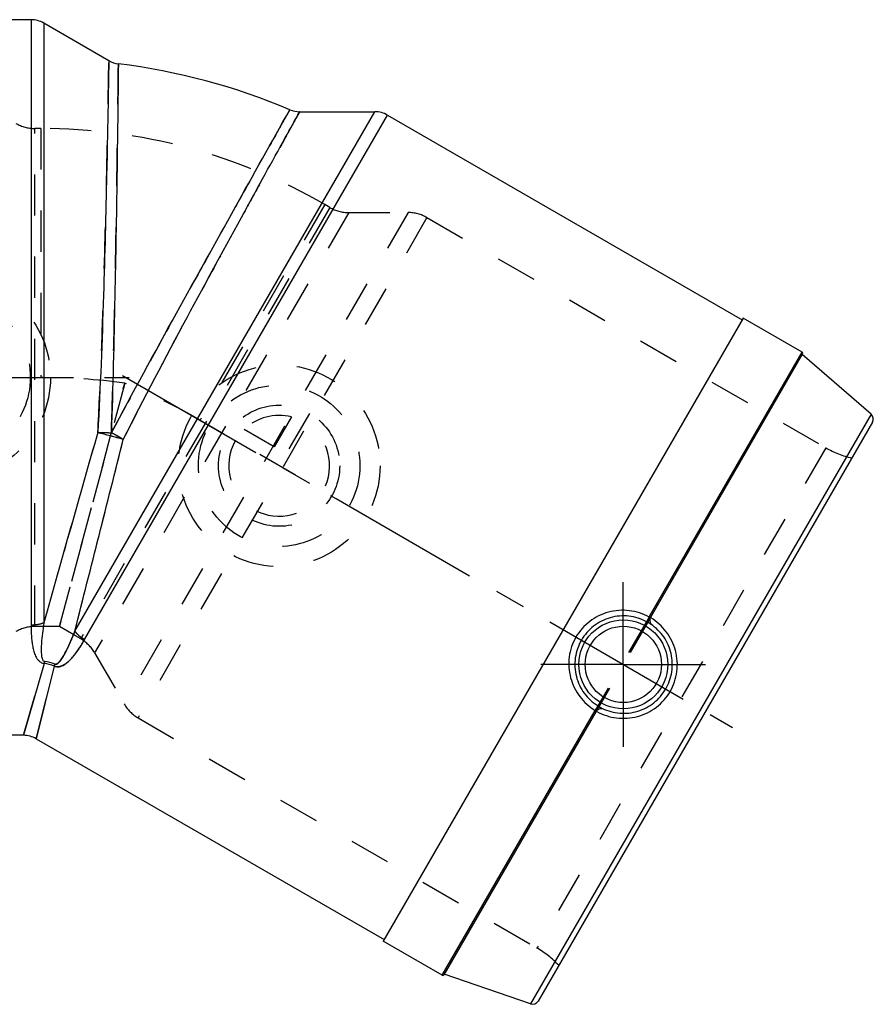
# Model space of a CAD drawing. Header units: millimetres. Extents: x 383 to 612, y 422 to 578.
# Tile 2 of 2: x 477 to 612, y 422 to 578. Entities that reach past the tile are written whole.
import ezdxf

# ---------------------------------------------------------------- set-up
doc = ezdxf.new("R2010")
doc.units = ezdxf.units.MM
doc.header["$LTSCALE"] = 65.185185
doc.linetypes.add('CENTER', pattern=[0.6, 0.375, -0.075, 0.075, -0.075])
doc.linetypes.add('HIDDEN', pattern=[0.2, 0.1, -0.1])
for name, color, linetype in [('ACHSEN_1', 7, 'CONTINUOUS'), ('ACHSEN_S', 7, 'CONTINUOUS'), ('FLAECHEN', 7, 'CONTINUOUS'), ('KOERPER', 7, 'CONTINUOUS'), ('KONST.EL_MIT_GEO', 7, 'CONTINUOUS'), ('KURVEN', 7, 'CONTINUOUS')]:
    doc.layers.add(name, color=color, linetype=linetype)

msp = doc.modelspace()

# ---------------------------------------------------------------- linework, layer by layer
at = {"layer": 'ACHSEN_1', "color": 2, "linetype": 'CENTER'}
msp.add_line((382.78, 521.18), (494.28, 521.18), dxfattribs=at)
at = {"layer": 'ACHSEN_S', "color": 2, "linetype": 'CENTER'}
msp.add_line((493.19, 521.52), (589.91, 465.68), dxfattribs=at)
at = {"layer": 'FLAECHEN', "color": 8, "linetype": 'HIDDEN'}
for p, q in [((493.55, 520.3), (483.2, 481.68)), ((483.2, 481.68), (493.55, 520.3)), ((480.25, 481.68), (479.3, 481.68)), ((486.57, 479.73), (485.75, 480.21))]:
    msp.add_line(p, q, dxfattribs=at)
at = {"layer": 'KOERPER', "color": 7, "linetype": 'Continuous'}
for p, q in [((478.71, 577.93), (413.78, 577.93)), ((491.03, 571.43), (480.71, 577.39)), ((521.29, 563.33), (533.21, 563.33)), ((535.21, 562.79), (591.44, 530.33)), ((591.59, 530.59), (534.54, 431.77)), ((600.94, 525.19), (591.59, 530.59)), ((477.52, 464.43), (413.78, 464.43)), ((479.49, 463.9), (534.69, 432.03)), ((543.89, 426.37), (534.54, 431.77))]:
    msp.add_line(p, q, dxfattribs=at)
at = {"layer": 'KOERPER', "color": 8, "linetype": 'HIDDEN'}
for p, q in [((480.25, 560.68), (479.3, 560.68)), ((526.07, 548.15), (525.25, 548.62)), ((483.2, 481.68), (480.25, 481.68)), ((485.75, 480.21), (483.2, 481.68))]:
    msp.add_line(p, q, dxfattribs=at)
at = {"layer": 'KOERPER', "color": 2, "linetype": 'CENTER'}
for q in [(572.59, 488.73), (559.54, 475.68), (585.64, 475.68), (572.59, 462.63)]:
    msp.add_line((572.59, 475.68), q, dxfattribs=at)
at = {"layer": 'KOERPER', "color": 7, "linetype": 'Continuous'}
msp.add_arc((480.25, 470.68), 101, 66.9915, 83.0085, dxfattribs=at)
at = {"layer": 'KOERPER', "color": 8, "linetype": 'HIDDEN'}
msp.add_arc((480.25, 470.68), 90, 60, 90, dxfattribs=at)
at = {"layer": 'KONST.EL_MIT_GEO', "color": 7, "linetype": 'Continuous'}
for p, q in [((478.71, 577.93), (478.71, 481.89)), ((480.71, 577.39), (480.71, 482.26)), ((485.64, 480.94), (533.21, 563.33)), ((487.19, 479.61), (535.21, 562.79)), ((600.94, 525.19), (591.59, 530.59)), ((576.69, 483.19), (600.94, 525.19)), ((601.01, 524.91), (576.94, 483.22)), ((611.87, 515.34), (600.96, 524.83)), ((611.87, 515.34), (557.88, 421.83)), ((612.08, 514.09), (559.07, 422.27)), ((576.69, 483.19), (576.64, 483.09)), ((480.78, 475.84), (477.5, 464.43)), ((482.37, 475.41), (479.5, 463.9)), ((568.14, 468.37), (568.27, 468.58)), ((543.89, 426.37), (568.14, 468.37)), ((568.23, 468.14), (544.16, 426.45)), ((543.89, 426.37), (534.54, 431.77)), ((557.88, 421.83), (544.21, 426.53))]:
    msp.add_line(p, q, dxfattribs=at)
at = {"layer": 'KONST.EL_MIT_GEO', "color": 8, "linetype": 'HIDDEN'}
for p, q in [((479.3, 481.68), (479.3, 560.68)), ((480.25, 560.68), (480.25, 521.18)), ((526.07, 548.15), (486.57, 479.73)), ((525.25, 548.62), (505.5, 514.41)), ((529.07, 547.34), (488.77, 477.53)), ((538.46, 547.34), (493.46, 469.41)), ((529.07, 547.34), (538.46, 547.34)), ((541.46, 546.54), (495.66, 467.21)), ((541.46, 546.54), (604.7, 510.03)), ((604.7, 510.03), (558.9, 430.7)), ((576.69, 483.19), (568.14, 468.37)), ((576.94, 483.22), (568.23, 468.14)), ((480.25, 481.68), (479.3, 481.68)), ((486.57, 479.73), (485.75, 480.21)), ((488.77, 477.53), (493.46, 469.41)), ((477.5, 464.43), (480.78, 475.84)), ((479.5, 463.89), (482.37, 475.41)), ((495.66, 467.21), (558.9, 430.7))]:
    msp.add_line(p, q, dxfattribs=at)
at = {"layer": 'KONST.EL_MIT_GEO', "color": 7, "linetype": 'Continuous'}
for radius in [7.05, 6.05]:
    msp.add_circle((572.59, 475.68), radius, dxfattribs=at)
for centre, radius, start, end in [((478.71, 573.93), 4, 60, 90), ((493.03, 574.9), 4, 240, 263.0085), ((521.29, 567.33), 4, 246.9915, 270), ((533.21, 559.33), 4, 60, 90), ((600.84, 525.01), 0.2, 330, 60), ((611.22, 514.59), 1, 330, 49), ((11864.88, -2734.53), 11829.93, 164.069494, 164.221475), ((430.4, 284.65), 235.28, 74.4923, 75.5077), ((-10980.81, 3386.97), 11828.97, 345.778521, 345.930513), ((577.81, 482.72), 0.997, 150.0152, 173.2993), ((577.85, 482.71), 1.04, 158.2829, 172.8525), ((577.83, 482.72), 1.01, 149.9998, 158.2167), ((572.4, 475.56), 8.76, 58.7112, 59.2463), ((480.13, 470.24), 5.63, 66.5466, 83.4508), ((480.38, 471.18), 4.99, 65.447, 84.5484), ((569.1, 467.64), 0.997, 126.7007, 149.991), ((569.11, 467.62), 1.01, 141.783, 150.0003), ((569.13, 467.61), 1.04, 127.1476, 141.7167), ((572.59, 475.89), 8.76, 240.7519, 241.2867), ((477.5, 460.43), 4, 60, 90), ((543.99, 426.55), 0.2, 240, 330), ((558.21, 422.77), 1, 251, 330)]:
    msp.add_arc(centre, radius, start, end, dxfattribs=at)
at = {"layer": 'KONST.EL_MIT_GEO', "color": 8, "linetype": 'HIDDEN'}
for centre, radius, start, end in [((479.3, 566.68), 6, 240, 270), ((529.07, 553.34), 6, 240, 270), ((538.46, 541.34), 6, 60, 90), ((480.19, 419.08), 102.1, 82.485, 89.9685), ((480.21, 419.19), 101.99, 82.4881, 89.9796), ((454.54, 426.07), 101.99, 60.0204, 67.5119), ((11322.34, -2580.45), 11265.93, 164.06569, 164.225279), ((430.37, 284.53), 235.4, 74.4926, 75.5074), ((-10433.83, 3249.12), 11264.89, 345.774716, 345.934319), ((612.2, 523.02), 15, 240, 256.9289), ((479.3, 475.68), 6, 90, 120), ((483.57, 474.53), 6, 30, 60), ((498.66, 472.41), 6, 210, 240), ((551.4, 417.71), 15, 43.0711, 60)]:
    msp.add_arc(centre, radius, start, end, dxfattribs=at)
for points, knots in [([(489.28, 512.44), (489.48, 516.1), (489.81, 523.36), (490.19, 534.02), (490.47, 544.05), (490.66, 551.81), (490.77, 557.36), (490.84, 560.9), (490.9, 563.98), (490.95, 566.55), (490.98, 568.36), (491, 569.53), (491.01, 570.2), (491.02, 570.71), (491.02, 571.09), (491.03, 571.31), (491.03, 571.41), (491.03, 571.43)], [0, 0, 0, 0, 0.186113, 0.369586, 0.54225, 0.696188, 0.76385, 0.824216, 0.87657, 0.920287, 0.954845, 0.968555, 0.97983, 0.988634, 0.994942, 0.998734, 1, 1, 1, 1]), ([(491.43, 512.42), (491.55, 516.04), (491.75, 523.24), (491.99, 533.82), (492.17, 543.76), (492.31, 552.63), (492.4, 559.16), (492.46, 563.53), (492.49, 566.08), (492.51, 568.1), (492.53, 569.55), (492.54, 570.44), (492.54, 570.83), (492.54, 570.93)], [0, 0, 0, 0, 0.185971, 0.369374, 0.542034, 0.696014, 0.824102, 0.876486, 0.920231, 0.954813, 0.979815, 0.994939, 1, 1, 1, 1]), ([(519.73, 563.64), (519.68, 563.56), (519.48, 563.22), (519.05, 562.45), (518.34, 561.18), (516.85, 558.53), (514.38, 554.12), (510.78, 547.68), (506.47, 539.93), (501.65, 531.23), (496.57, 521.95), (493.15, 515.61), (491.43, 512.42)], [0, 0, 0, 0, 0.005061, 0.020185, 0.045187, 0.079769, 0.175898, 0.303986, 0.457966, 0.630626, 0.814029, 1, 1, 1, 1]), ([(521.29, 563.33), (521.28, 563.3), (521.23, 563.22), (521.12, 563.02), (520.94, 562.7), (520.56, 562.01), (519.91, 560.83), (518.92, 559.05), (517.68, 556.81), (516.19, 554.11), (514.47, 551), (511.8, 546.14), (508.08, 539.34), (503.31, 530.51), (498.31, 521.09), (494.96, 514.63), (493.31, 511.36)], [0, 0, 0, 0, 0.001266, 0.005058, 0.011366, 0.02017, 0.045155, 0.079713, 0.12343, 0.175784, 0.23615, 0.303812, 0.45775, 0.630414, 0.813887, 1, 1, 1, 1]), ([(489.28, 512.44), (489.45, 512.45), (490.17, 512.46), (490.88, 512.44), (491.43, 512.41)], [0, 0, 0, 0, 0.234312, 1, 1, 1, 1]), ([(493.31, 511.36), (493.16, 511.45), (492.87, 511.63), (492.41, 511.89), (491.93, 512.16), (491.6, 512.33), (491.43, 512.41)], [0, 0, 0, 0, 0.234242, 0.482291, 0.739216, 1, 1, 1, 1]), ([(480.71, 482.26), (480.56, 482.2), (479.91, 481.98), (479.22, 481.89), (478.71, 481.89)], [0, 0, 0, 0, 0.242918, 1, 1, 1, 1]), ([(487.19, 479.61), (486.9, 479.12), (486.46, 478.39), (485.81, 477.47), (485.3, 476.83), (484.76, 476.24), (484.24, 475.8), (483.78, 475.51), (483.37, 475.34), (482.89, 475.26), (482.54, 475.33), (482.37, 475.41)], [0, 0, 0, 0, 0.251324, 0.373134, 0.492598, 0.610247, 0.727539, 0.787386, 0.84986, 0.918695, 1, 1, 1, 1]), ([(485.64, 480.94), (485.44, 480.42), (485.02, 479.42), (484.47, 478.2), (483.99, 477.27), (483.67, 476.73), (483.39, 476.32), (483.2, 476.07), (483.02, 475.9), (482.87, 475.78), (482.69, 475.68), (482.53, 475.68), (482.46, 475.72)], [0, 0, 0, 0, 0.261955, 0.51382, 0.635798, 0.755107, 0.813863, 0.872245, 0.901531, 0.931265, 0.962598, 1, 1, 1, 1]), ([(485.64, 480.94), (485.74, 480.81), (486.19, 480.29), (486.74, 479.87), (487.19, 479.61)], [0, 0, 0, 0, 0.242919, 1, 1, 1, 1]), ([(480.86, 476.15), (480.85, 476.12), (480.83, 476.01), (480.8, 475.91), (480.78, 475.84)], [0, 0, 0, 0, 0.262469, 1, 1, 1, 1])]:
    msp.add_open_spline(points, degree=3, knots=knots, dxfattribs=at)
at = {"layer": 'KONST.EL_MIT_GEO', "color": 7, "linetype": 'Continuous'}
for points, knots in [([(491.03, 571.43), (491.01, 569.87), (490.9, 563.89), (490.66, 551.49), (490.2, 533.39), (489.68, 519.7), (489.28, 512.44)], [0, 0, 0, 0, 0.079714, 0.303814, 0.630418, 1, 1, 1, 1]), ([(492.54, 570.93), (492.48, 565), (492.32, 552.7), (491.99, 533.19), (491.66, 519.62), (491.43, 512.42)], [0, 0, 0, 0, 0.303987, 0.630627, 1, 1, 1, 1]), ([(491.43, 512.42), (494.83, 518.77), (501.34, 530.69), (510.81, 547.74), (516.82, 558.48), (519.73, 563.64)], [0, 0, 0, 0, 0.369373, 0.696013, 1, 1, 1, 1]), ([(493.31, 511.36), (496.6, 517.85), (502.99, 529.96), (511.64, 545.87), (517.63, 556.73), (520.53, 561.96), (521.29, 563.33)], [0, 0, 0, 0, 0.369582, 0.696186, 0.920286, 1, 1, 1, 1]), ([(489.28, 512.44), (489.45, 512.45), (490.17, 512.46), (490.88, 512.44), (491.43, 512.41)], [0, 0, 0, 0, 0.234312, 1, 1, 1, 1]), ([(493.31, 511.36), (493.16, 511.45), (492.87, 511.63), (492.41, 511.89), (491.93, 512.16), (491.6, 512.33), (491.43, 512.41)], [0, 0, 0, 0, 0.234242, 0.482291, 0.739216, 1, 1, 1, 1]), ([(576.69, 483.19), (575.72, 483.72), (573.56, 484.41), (570.18, 484.17), (567.13, 482.68), (565.63, 480.97), (565.08, 480.01)], [0, 0, 0, 0, 0.25026, 0.500059, 0.749828, 1, 1, 1, 1]), ([(576.29, 482.44), (575.42, 482.91), (573.49, 483.52), (570.47, 483.27), (567.77, 481.9), (566.44, 480.37), (565.95, 479.51)], [0, 0, 0, 0, 0.250252, 0.499948, 0.749689, 1, 1, 1, 1]), ([(576.64, 483.09), (576.56, 482.94), (576.44, 482.72), (576.32, 482.51), (576.29, 482.44)], [0, 0, 0, 0, 0.700789, 1, 1, 1, 1]), ([(576.94, 483.22), (576.93, 483.2), (576.91, 483.17), (576.85, 483.14), (576.77, 483.15), (576.72, 483.17), (576.69, 483.19)], [0, 0, 0, 0, 0.214335, 0.424583, 0.682256, 1, 1, 1, 1]), ([(576.82, 482.84), (576.8, 482.68), (576.79, 482.4), (576.9, 482.11), (576.99, 482.03)], [0, 0, 0, 0, 0.58828, 1, 1, 1, 1]), ([(580.02, 471.39), (580.58, 472.35), (581.31, 474.52), (581.07, 477.92), (579.58, 480.97), (577.89, 482.48), (576.95, 483.05)], [0, 0, 0, 0, 0.251052, 0.501942, 0.751995, 1, 1, 1, 1]), ([(480.71, 482.26), (480.56, 482.2), (479.91, 481.98), (479.22, 481.89), (478.71, 481.89)], [0, 0, 0, 0, 0.242919, 1, 1, 1, 1]), ([(478.71, 481.89), (478.71, 481.31), (478.73, 480.46), (478.83, 479.34), (478.95, 478.53), (479.13, 477.75), (479.35, 477.11), (479.61, 476.63), (479.88, 476.28), (480.25, 475.97), (480.59, 475.86), (480.78, 475.84)], [0, 0, 0, 0, 0.25131, 0.373114, 0.492572, 0.610216, 0.727502, 0.787347, 0.84982, 0.918659, 1, 1, 1, 1]), ([(480.71, 482.26), (480.63, 481.71), (480.49, 480.64), (480.36, 479.3), (480.31, 478.26), (480.31, 477.63), (480.35, 477.13), (480.4, 476.83), (480.46, 476.59), (480.53, 476.41), (480.64, 476.23), (480.78, 476.15), (480.86, 476.15)], [0, 0, 0, 0, 0.261935, 0.513782, 0.635752, 0.755054, 0.813806, 0.872186, 0.901469, 0.931203, 0.962543, 1, 1, 1, 1]), ([(576.99, 482.03), (576.94, 482.06), (576.71, 482.2), (576.48, 482.34), (576.29, 482.44)], [0, 0, 0, 0, 0.198655, 1, 1, 1, 1]), ([(579.32, 471.79), (579.8, 472.62), (580.46, 474.49), (580.34, 477.44), (579.16, 480.12), (577.77, 481.5), (576.99, 482.03)], [0, 0, 0, 0, 0.251257, 0.502304, 0.752376, 1, 1, 1, 1]), ([(482.37, 475.41), (482.54, 475.33), (482.89, 475.26), (483.37, 475.34), (483.78, 475.51), (484.24, 475.8), (484.76, 476.24), (485.3, 476.83), (485.81, 477.47), (486.46, 478.39), (486.9, 479.12), (487.19, 479.61)], [0, 0, 0, 0, 0.081301, 0.150136, 0.21261, 0.272457, 0.38975, 0.507399, 0.626863, 0.748674, 1, 1, 1, 1]), ([(482.46, 475.72), (482.53, 475.68), (482.69, 475.68), (482.87, 475.78), (483.02, 475.9), (483.2, 476.07), (483.39, 476.32), (483.67, 476.73), (483.99, 477.27), (484.47, 478.2), (485.02, 479.42), (485.44, 480.42), (485.64, 480.94)], [0, 0, 0, 0, 0.037403, 0.068737, 0.09847, 0.127755, 0.186137, 0.244893, 0.364202, 0.48618, 0.738045, 1, 1, 1, 1]), ([(485.64, 480.94), (485.74, 480.81), (486.19, 480.29), (486.74, 479.87), (487.19, 479.61)], [0, 0, 0, 0, 0.242918, 1, 1, 1, 1]), ([(565.08, 480.01), (564.53, 479.06), (563.8, 476.9), (564.03, 473.52), (565.51, 470.47), (567.2, 468.95), (568.14, 468.37)], [0, 0, 0, 0, 0.250173, 0.499941, 0.74974, 1, 1, 1, 1]), ([(565.95, 479.51), (565.45, 478.66), (564.79, 476.74), (564.96, 473.72), (566.24, 470.98), (567.74, 469.61), (568.58, 469.1)], [0, 0, 0, 0, 0.250312, 0.500052, 0.749748, 1, 1, 1, 1]), ([(480.86, 476.15), (480.85, 476.12), (480.83, 476.01), (480.8, 475.91), (480.78, 475.84)], [0, 0, 0, 0, 0.262468, 1, 1, 1, 1]), ([(482.46, 475.72), (482.45, 475.69), (482.42, 475.59), (482.39, 475.48), (482.37, 475.41)], [0, 0, 0, 0, 0.262468, 1, 1, 1, 1]), ([(569.28, 468.69), (570.14, 468.28), (572.03, 467.76), (574.94, 468.09), (577.55, 469.46), (578.84, 470.96), (579.32, 471.79)], [0, 0, 0, 0, 0.247684, 0.497816, 0.748861, 1, 1, 1, 1]), ([(568.38, 468.21), (569.35, 467.68), (571.5, 466.98), (574.89, 467.21), (577.96, 468.71), (579.47, 470.43), (580.02, 471.39)], [0, 0, 0, 0, 0.248069, 0.498185, 0.749077, 1, 1, 1, 1]), ([(568.27, 468.58), (568.34, 468.7), (568.45, 468.87), (568.55, 469.05), (568.58, 469.1)], [0, 0, 0, 0, 0.704816, 1, 1, 1, 1]), ([(568.5, 468.44), (568.63, 468.54), (568.87, 468.68), (569.18, 468.73), (569.28, 468.69)], [0, 0, 0, 0, 0.588256, 1, 1, 1, 1]), ([(568.58, 469.1), (568.65, 469.06), (568.88, 468.92), (569.12, 468.79), (569.28, 468.69)], [0, 0, 0, 0, 0.289411, 1, 1, 1, 1]), ([(568.14, 468.37), (568.16, 468.35), (568.21, 468.32), (568.25, 468.26), (568.26, 468.19), (568.24, 468.15), (568.23, 468.14)], [0, 0, 0, 0, 0.317751, 0.575418, 0.78567, 1, 1, 1, 1])]:
    msp.add_open_spline(points, degree=3, knots=knots, dxfattribs=at)
at = {"layer": 'KURVEN', "color": 8, "linetype": 'HIDDEN'}
for p, q in [((522.83, 515.49), (518.03, 507.18)), ((531.89, 499.18), (504.17, 515.18)), ((519.97, 514.94), (517.22, 510.18)), ((517.22, 510.18), (512.47, 512.93))]:
    msp.add_line(p, q, dxfattribs=at)
for centre, radius in [((465.78, 521.18), 16), ((465.78, 521.18), 12.8), ((518.03, 507.18), 16), ((518.03, 507.18), 12.8), ((518.03, 507.18), 9.6)]:
    msp.add_circle(centre, radius, dxfattribs=at)
for start, end in [(150, 60), (75.962, 134.038)]:
    msp.add_arc((518.03, 507.18), 8, start, end, dxfattribs=at)

doc.saveas('drawing.dxf')
